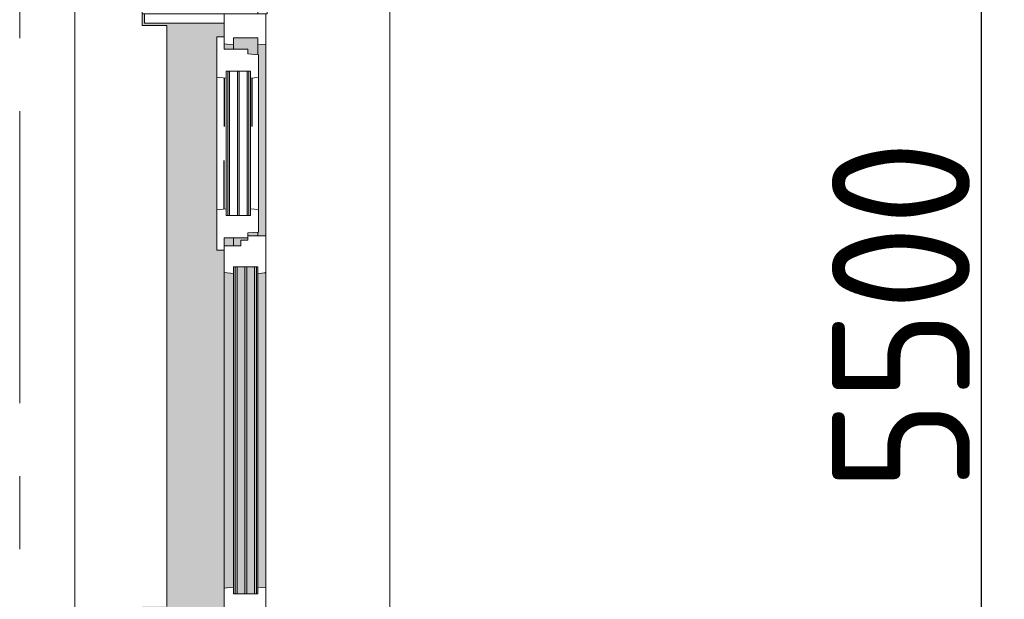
# Model space of a CAD drawing. Extents: x 3165 to 57695, y -7842 to 39081.
# Tile 208 of 248: x 54017 to 56158, y 21462 to 22722. Entities that reach past the tile are written whole.
import ezdxf

# ---------------------------------------------------------------- set-up
doc = ezdxf.new("R2010")
doc.units = 0
doc.header["$LTSCALE"] = 50
doc.header["$PDSIZE"] = -5
doc.linetypes.add('Onderlegger 3e verdieping$0$gestippeld', pattern=[6.35, 3.175, -3.175])
doc.linetypes.add('Onderlegger 3e verdieping$0$stramien', pattern=[22.225, 12.7, -3.175, 3.175, -3.175])
doc.layers.get('0').update_dxf_attribs({"linetype": 'CONTINUOUS'})
doc.layers.get('DEFPOINTS').update_dxf_attribs({"linetype": 'CONTINUOUS'})
doc.layers.add('AS-M38--_F123--_Wandlengte', color=1, linetype='CONTINUOUS')
for name, color, linetype, lineweight in [('Onderlegger 3e verdieping$0$A-GLAZ', 8, 'CONTINUOUS', 25), ('Onderlegger 3e verdieping$0$A-GLAZ-GLAS', 8, 'CONTINUOUS', 25), ('Onderlegger 3e verdieping$0$S-GRID', 8, 'CONTINUOUS', 18)]:
    doc.layers.add(name, color=color, linetype=linetype, lineweight=lineweight)
doc.styles.get("Standard").update_dxf_attribs({"font": 'isocp.shx'})
doc.dimstyles.new('CWall_F2_Wandlengte', dxfattribs={"dimscale": 50, "dimtxt": 2.5, "dimasz": 2, "dimexe": 1, "dimexo": 1, "dimgap": 0.5, "dimtad": 1, "dimdec": 0, "dimdsep": 46, "dimtxsty": 'Standard', "dimcen": 2.5, "dimclrt": 2, "dimadec": 0, "dimazin": 0, "dimtfac": 1, "dimtdec": 0, "dimtix": 1, "dimtmove": 2, "dimatfit": 0, "dimfxl": 0, "dimtolj": 1, "dimtzin": 0, "dimarcsym": 0})
pattern_1 = [(315, (-22077.88, 54611.6), (212.132, 212.132), [])]

# ---------------------------------------------------------------- blocks, each defined once
blk = doc.blocks.new('Onderlegger 3e verdieping$0$31_KA_Houten kozijn metselwerkgevel met draaiend deel verdieping - 31_KA_Houten kozijn metselwerkgevel met draaiend deel verdieping-V212-Plotview 3e Verdieping - schaal 1 op 100')
at = {"layer": 'Onderlegger 3e verdieping$0$A-GLAZ'}
blk.add_hatch(color=256, dxfattribs=at).paths.add_polyline_path([(-656.5, 323.5), (-636.5, 323.5), (-636.5, 150), (143, 150), (143, 166), (607, 165.2), (607, 150), (636.5, 150), (636.5, 323.5), (656.5, 323.5), (656.5, 328.5), (631.5, 328.5), (631.5, 275), (-631.5, 275), (-631.5, 328.5), (-656.5, 328.5)], flags=0)
at = {"layer": 'Onderlegger 3e verdieping$0$A-GLAZ', "lineweight": 18}
h = blk.add_hatch(dxfattribs=at)
h.set_pattern_fill('FP_395', color=256, style=0, pattern_type=2)
h.set_pattern_definition(pattern_1)
h.paths.add_polyline_path([(-656.5, 126.3), (-656.5, 60), (-591.1, 60), (-589.5, 77), (-604.5, 77), (-604.5, 129.8), (-589.5, 129.8), (-591.8, 150), (-656.5, 150)], flags=0)
h.paths.add_polyline_path([(589.5, 77), (591.1, 60), (656.5, 60), (656.5, 150), (591.8, 150), (589.5, 129.8), (604.5, 129.8), (604.5, 77)], flags=0)
at = {"layer": 'Onderlegger 3e verdieping$0$A-GLAZ'}
h = blk.add_hatch(color=256, dxfattribs=at)
h.paths.add_polyline_path([(-591.8, 150), (-589.5, 129.8), (92, 129.8), (94.3, 150), (-589.5, 150)], flags=0)
h.paths.add_polyline_path([(152.5, 129.8), (170, 129.8), (170, 150), (152.5, 150), (152.5, 145.4)], flags=0)
h.paths.add_polyline_path([(580, 129.8), (589.5, 129.8), (591.8, 150), (580, 150), (580, 145.8)], flags=0)
at = {"layer": 'Onderlegger 3e verdieping$0$A-GLAZ', "lineweight": 18}
h = blk.add_hatch(dxfattribs=at)
h.set_pattern_fill('FP_395', color=256, style=0, pattern_type=2)
h.set_pattern_definition(pattern_1)
h.paths.add_polyline_path([(92, 129.8), (107, 129.8), (107, 77), (92, 77), (93.6, 60), (174, 60), (174, 99), (165, 99), (165, 114), (152.5, 114), (152.5, 150), (94.3, 150)], flags=0)
at = {"layer": 'Onderlegger 3e verdieping$0$A-GLAZ'}
h = blk.add_hatch(color=256, dxfattribs=at)
h.paths.add_polyline_path([(-604.5, 101.3), (-604.5, 84.3), (107, 84.3), (107, 101.3), (-591.8, 101.3)], flags=0)
h.paths.add_polyline_path([(-604.5, 129.8), (-604.5, 126.3), (107, 126.3), (107, 129.8), (-591.8, 129.8)], flags=0)
h.paths.add_polyline_path([(-604.5, 122.3), (-604.5, 105.3), (107, 105.3), (107, 122.3), (-591.8, 122.3)], flags=0)
h.paths.add_polyline_path([(-604.5, 80.3), (-604.5, 77), (107, 77), (107, 80.3), (-594.4, 80.3)], flags=0)
h.paths.add_polyline_path([(152.5, 126.3), (152.5, 114), (165, 114), (165, 99), (170, 99), (170, 129.8), (152.5, 129.8)], flags=0)
h.paths.add_polyline_path([(174, 84.3), (174, 77), (182.1, 77), (180.5, 99), (174, 99), (174, 93)], flags=0)
h.paths.add_polyline_path([(567.9, 77), (604.5, 77), (604.5, 129.8), (580, 129.8), (580, 99), (569.5, 99), (569.1, 93)], flags=0)
h = blk.add_hatch(color=256, dxfattribs=at)
h.paths.add_polyline_path([(-591.1, 60), (93.6, 60), (92, 77), (-589.5, 77)], flags=0)
h.paths.add_polyline_path([(174, 60), (591.1, 60), (589.5, 77), (174, 76)], flags=0)
at = {"layer": 'Onderlegger 3e verdieping$0$A-GLAZ', "lineweight": 18}
h = blk.add_hatch(dxfattribs=at)
h.set_pattern_fill('FP_395', color=256, style=0, pattern_type=2)
h.set_pattern_definition(pattern_1)
h.paths.add_polyline_path([(656.5, 56.9), (664.2, 56.9), (673.9, -210.1), (706.5, -210.1), (706.5, -180.1), (688.5, -180.1), (688.5, 76.9), (656.5, 76.9)], flags=0)
for p, q in [((-656.5, 323.5), (-656.5, 328.5)), ((-636.5, 323.5), (-656.5, 323.5)), ((-656.5, 323.5), (-656.5, 150)), ((-636.5, 150), (-636.5, 323.5)), ((636.5, 323.5), (636.5, 150)), ((656.5, 323.5), (636.5, 323.5)), ((656.5, 328.5), (656.5, 323.5)), ((656.5, 150), (656.5, 323.5)), ((-656.5, 150), (-636.5, 150)), ((-591.8, 150), (-656.5, 150)), ((-656.5, 150), (-656.5, 60)), ((94.3, 150), (-591.8, 150)), ((-589.5, 129.8), (-591.8, 150)), ((94.3, 150), (92, 129.8)), ((143, 150), (94.3, 150)), ((152.5, 114), (152.5, 150)), ((591.8, 150), (589.5, 129.8)), ((656.5, 150), (607, 150)), ((636.5, 150), (656.5, 150)), ((656.5, 60), (656.5, 150)), ((-604.5, 126.3), (-604.5, 129.8)), ((-604.5, 129.8), (-589.5, 129.8)), ((-589.5, 129.8), (92, 129.8)), ((92, 129.8), (107, 129.8)), ((107, 129.8), (107, 126.3)), ((152.5, 129.8), (170, 129.8)), ((580, 129.8), (589.5, 129.8)), ((589.5, 129.8), (604.5, 129.8)), ((604.5, 129.8), (604.5, 77)), ((-604.5, 105.3), (-604.5, 122.3)), ((107, 122.3), (107, 105.3)), ((165, 114), (152.5, 114)), ((165, 99), (165, 114)), ((-688.5, 94.9), (-688.5, 76.9)), ((-604.5, 84.3), (-604.5, 101.3)), ((107, 101.3), (107, 84.3)), ((170, 99), (165, 99)), ((174, 60), (174, 99)), ((688.5, 76.9), (688.5, 94.9)), ((-656.5, 76.9), (-688.5, 76.9)), ((-688.5, 76.9), (-688.5, -180.1)), ((-656.5, 56.9), (-656.5, 76.9)), ((-604.5, 77), (-604.5, 80.3)), ((-589.5, 77), (-604.5, 77)), ((-591.1, 60), (-589.5, 77)), ((92, 77), (-589.5, 77)), ((107, 77), (92, 77)), ((92, 77), (93.6, 60)), ((107, 80.3), (107, 77)), ((182.1, 77), (174, 77)), ((589.5, 77), (567.9, 77)), ((604.5, 77), (589.5, 77)), ((589.5, 77), (591.1, 60)), ((656.5, 76.9), (688.5, 76.9)), ((656.5, 56.9), (656.5, 76.9)), ((688.5, 76.9), (688.5, -180.1)), ((-673.9, -210.1), (-664.2, 56.9)), ((-664.2, 56.9), (-656.5, 56.9)), ((-656.5, 60), (-591.1, 60)), ((-591.1, 60), (93.6, 60)), ((93.6, 60), (174, 60)), ((174, 60), (591.1, 60)), ((591.1, 60), (656.5, 60)), ((664.2, 56.9), (656.5, 56.9)), ((673.9, -210.1), (664.2, 56.9)), ((-688.5, -180.1), (-706.5, -180.1)), ((-706.5, -180.1), (-706.5, -210.1)), ((688.5, -180.1), (706.5, -180.1)), ((706.5, -180.1), (706.5, -210.1)), ((-706.5, -210.1), (-673.9, -210.1)), ((673.9, -210.1), (-673.9, -210.1)), ((706.5, -210.1), (673.9, -210.1))]:
    blk.add_line(p, q, dxfattribs=at)
blk = doc.blocks.new('Onderlegger 3e verdieping$0$31_KA_Houten kozijn metselwerkgevel triple glas - Type-9950171-Plotview 3e Verdieping - schaal 1 op 100')
at = {"layer": 'Onderlegger 3e verdieping$0$A-GLAZ'}
for points in [[(534.9, 0), (0, 0), (0, -4), (711.5, -3.4), (711.5, 0)], [(711.5, -21), (0, -21), (0, -25), (711.5, -25)], [(0, -42), (0, -46), (711.5, -46), (711.5, -42), (225.5, -42)]]:
    blk.add_hatch(color=256, dxfattribs=at).paths.add_polyline_path(points, flags=0)
at = {"layer": 'Onderlegger 3e verdieping$0$A-GLAZ', "lineweight": 18}
for p, q in [((711.5, 0), (0, 0)), ((0, 0), (0, -4)), ((711.5, -4), (711.5, 0)), ((0, -4), (711.5, -4)), ((711.5, -21), (0, -21)), ((0, -21), (0, -25)), ((711.5, -25), (711.5, -21)), ((0, -25), (711.5, -25)), ((711.5, -42), (0, -42)), ((0, -42), (0, -46)), ((711.5, -46), (711.5, -42)), ((0, -46), (711.5, -46))]:
    blk.add_line(p, q, dxfattribs=at)
blk = doc.blocks.new('Onderlegger 3e verdieping$0$31_KA_Houten kozijn draaiend deel metselwerkgevel - Type-V215-Plotview 3e Verdieping - schaal 1 op 100')
at = {"layer": 'Onderlegger 3e verdieping$0$A-GLAZ', "lineweight": 18}
for p, q in [((60.7, 16), (-27, 16)), ((-27, 16), (-27, 0)), ((63, -4.2), (60.7, 16)), ((349.3, 16), (60.7, 16)), ((349.3, 16), (347, -4.2)), ((437, 16), (349.3, 16)), ((410, 0), (437, 0)), ((437, 0), (437, 16)), ((-27, 0), (0, 0)), ((0, 0), (0, -51)), ((48, -7.5), (48, -4.2)), ((48, -4.2), (63, -4.2)), ((48, -28.5), (48, -11.5)), ((63, -4.2), (347, -4.2)), ((347, -4.2), (362, -4.2)), ((362, -4.2), (362, -7.5)), ((362, -11.5), (362, -28.5)), ((410, -51), (410, 0)), ((48, -49.5), (48, -32.5)), ((362, -32.5), (362, -49.5)), ((0, -51), (10.5, -51)), ((10.5, -51), (12.2, -74)), ((48, -57), (48, -53.5)), ((63, -57), (48, -57)), ((61.4, -74), (63, -57)), ((347, -57), (63, -57)), ((362, -57), (347, -57)), ((347, -57), (348.6, -74)), ((362, -53.5), (362, -57)), ((397.8, -74), (399.5, -51)), ((399.5, -51), (410, -51)), ((12.2, -74), (61.4, -74)), ((61.4, -74), (348.6, -74)), ((348.6, -74), (397.8, -74))]:
    blk.add_line(p, q, dxfattribs=at)
at = {"layer": 'Onderlegger 3e verdieping$0$A-GLAZ', "linetype": 'Onderlegger 3e verdieping$0$gestippeld'}
blk.add_line((347.3, -60), (241.8, -60), dxfattribs=at)
at = {"layer": 'Onderlegger 3e verdieping$0$A-GLAZ-GLAS'}
for p, q in [((62.5, 0), (168.2, 0)), ((347.5, 0), (241.8, 0))]:
    blk.add_line(p, q, dxfattribs=at)
blk = doc.blocks.new('Onderlegger 3e verdieping$0$31_KA_Houten kozijn metselwerkgevel triple glas - Type-9950170-Plotview 3e Verdieping - schaal 1 op 100')
at = {"layer": 'Onderlegger 3e verdieping$0$A-GLAZ'}
for points in [[(277.4, 0), (0, 0), (0, -4), (314, -4), (314, 0)], [(277.4, -21), (0, -21), (0, -25), (314, -25), (314, -21)], [(314, -42), (0, -42), (0, -46), (314, -46)]]:
    blk.add_hatch(color=256, dxfattribs=at).paths.add_polyline_path(points, flags=0)
at = {"layer": 'Onderlegger 3e verdieping$0$A-GLAZ', "lineweight": 18}
for p, q in [((314, 0), (0, 0)), ((0, 0), (0, -4)), ((314, -4), (314, 0)), ((0, -4), (314, -4)), ((314, -21), (0, -21)), ((0, -21), (0, -25)), ((314, -25), (314, -21)), ((0, -25), (314, -25)), ((314, -42), (0, -42)), ((0, -42), (0, -46)), ((314, -46), (314, -42)), ((0, -46), (314, -46))]:
    blk.add_line(p, q, dxfattribs=at)
blk = doc.blocks.new('Onderlegger 3e verdieping$0$vensterbank tweede verdieping2 - vensterbank tweede verdieping-12045771-Plotview 3e Verdieping - schaal 1 op 100')
at = {"layer": 'Onderlegger 3e verdieping$0$A-GLAZ', "lineweight": 18}
for p, q in [((54283.1, 22709.4), (54283.1, 23279.7)), ((54136.6, 22824.9), (54136.6, 21331.5)), ((54336.6, 22709.4), (54283.1, 22709.4)), ((54336.6, 21446.4), (54336.6, 22709.4))]:
    blk.add_line(p, q, dxfattribs=at)
blk = doc.blocks.new('Onderlegger 3e verdieping')
at = {"layer": 'Onderlegger 3e verdieping$0$S-GRID', "linetype": 'Onderlegger 3e verdieping$0$stramien'}
blk.add_line((54016.6, 38080.6), (54016.6, 989.5), dxfattribs=at)
at = {"layer": 'Onderlegger 3e verdieping$0$A-GLAZ'}
blk.add_blockref('Onderlegger 3e verdieping$0$vensterbank tweede verdieping2 - vensterbank tweede verdieping-12045771-Plotview 3e Verdieping - schaal 1 op 100', (0, 0), dxfattribs=at)
at = {"layer": 'Onderlegger 3e verdieping$0$A-GLAZ', "rotation": 89.99999999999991}
for name, p in [('Onderlegger 3e verdieping$0$31_KA_Houten kozijn metselwerkgevel met draaiend deel verdieping - 31_KA_Houten kozijn metselwerkgevel met draaiend deel verdieping-V212-Plotview 3e Verdieping - schaal 1 op 100', (54611.6, 22077.9)), ('Onderlegger 3e verdieping$0$31_KA_Houten kozijn draaiend deel metselwerkgevel - Type-V215-Plotview 3e Verdieping - schaal 1 op 100', (54461.6, 22247.9)), ('Onderlegger 3e verdieping$0$31_KA_Houten kozijn metselwerkgevel triple glas - Type-9950170-Plotview 3e Verdieping - schaal 1 op 100', (54469.1, 22295.9)), ('Onderlegger 3e verdieping$0$31_KA_Houten kozijn metselwerkgevel triple glas - Type-9950171-Plotview 3e Verdieping - schaal 1 op 100', (54485.3, 21473.4))]:
    blk.add_blockref(name, p, dxfattribs=at)
blk = doc.blocks.new('*D310')
at = {"layer": 'AS-M38--_F123--_Wandlengte', "color": 0, "lineweight": -2}
for p, q in [((56107.8, 24628.2), (56107.8, 19528.2)), ((55751.4, 19328.2), (56157.8, 19328.2))]:
    blk.add_line(p, q, dxfattribs=at)
at = {"layer": 'AS-M38--_F123--_Wandlengte', "color": 0}
for points in [[(56074.5, 24628.2), (56141.2, 24628.2), (56107.8, 24828.2)], [(56074.5, 19528.2), (56141.2, 19528.2), (56107.8, 19328.2)]]:
    blk.add_solid(points, dxfattribs=at)
at = {"layer": 'DEFPOINTS', "color": 0}
for p in [(56107.8, 24828.2), (55701.4, 19328.2), (56107.8, 19328.2)]:
    blk.add_point(p, dxfattribs=at)
at = {"layer": 'AS-M38--_F123--_Wandlengte', "color": 2, "insert": (55932.8, 22078.2), "char_height": 300, "attachment_point": 5, "rotation": 90}
blk.add_mtext('\\A1;5500', dxfattribs=at)

msp = doc.modelspace()

# ---------------------------------------------------------------- block references
msp.add_blockref('Onderlegger 3e verdieping', (0, 0))

# ---------------------------------------------------------------- dimensions: what is measured, and where the dimension line sits
at = {"layer": 'AS-M38--_F123--_Wandlengte'}
dim = msp.add_linear_dim(base=(56107.8, 19328.2), p1=(56107.8, 24828.2), p2=(55701.4, 19328.2), angle=90, dimstyle='CWall_F2_Wandlengte', override={"dimtxt": 6, "dimasz": 4}, dxfattribs=at)
dim.commit()
dim.dimension.update_dxf_attribs({"geometry": '*D310', "text_midpoint": (55932.8, 22078.2)})

doc.saveas('drawing.dxf')
